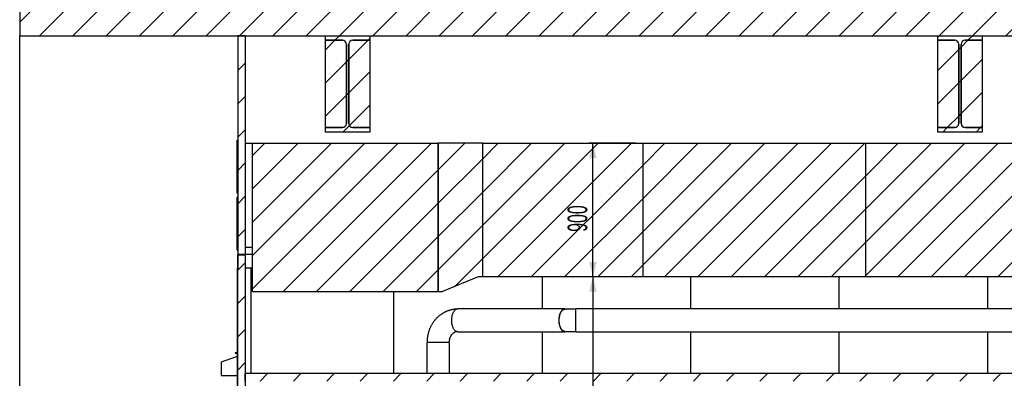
# Model space of a CAD drawing. Header units: millimetres. Extents: x 250 to 59450, y 0 to 41800.
# Tile 25 of 148: x 9280 to 15912, y 20571 to 22991. Entities that reach past the tile are written whole.
import ezdxf

# ---------------------------------------------------------------- set-up
doc = ezdxf.new("R2010")
doc.units = ezdxf.units.MM
doc.header["$LTSCALE"] = 50
doc.linetypes.add('CENTER', pattern=[10.16, 6.35, -1.27, 1.27, -1.27])
doc.layers.add('MASS', color=29, linetype='Continuous')
doc.layers.add('SCHNITT', color=5, linetype='CENTER')
doc.styles.add('SLDTEXTSTYLE0', font='TXT', dxfattribs={"width": 0.605})
doc.dimstyles.new('SLDDIMSTYLE2', dxfattribs={"dimtxt": 128.415934, "dimasz": 100, "dimexe": 0, "dimexo": 0.0625, "dimgap": 32.103984, "dimtad": 1, "dimdec": 1, "dimrnd": 1e-09, "dimzin": 12, "dimdsep": 46, "dimtxsty": 'SLDTEXTSTYLE0', "dimsah": 1, "dimcen": 0.09, "dimadec": 0, "dimazin": 3, "dimtfac": 1, "dimtdec": 1, "dimtofl": 0, "dimtmove": 0, "dimatfit": 3, "dimfxl": 1, "dimfrac": 2, "dimtolj": 1, "dimtzin": 12, "dimarcsym": 0})

# ---------------------------------------------------------------- blocks, each defined once
blk = doc.blocks.new('_D_87')
at = {"layer": 'MASS'}
for p, q in [((13428.7, 22156.7), (13116.2, 22156.7)), ((13141.2, 21256.7), (13141.2, 22156.7)), ((13428.7, 21256.7), (13116.2, 21256.7))]:
    blk.add_line(p, q, dxfattribs=at)
for points in [[(13141.2, 22156.7), (13116.2, 22056.7), (13166.2, 22056.7)], [(13141.2, 21256.7), (13166.2, 21356.7), (13116.2, 21356.7)]]:
    blk.add_solid(points, dxfattribs=at)
at = {"layer": 'MASS', "insert": (12970.7, 21559.8), "char_height": 132.29, "attachment_point": 1, "rotation": 90, "style": 'SLDTEXTSTYLE0'}
blk.add_mtext('900', dxfattribs=at)
blk = doc.blocks.new('_D_100')
at = {"layer": 'MASS'}
blk.add_line((13141.2, 21256.7), (13141.2, 17552.7), dxfattribs=at)
for points in [[(13141.2, 21256.7), (13116.2, 21156.7), (13166.2, 21156.7)], [(13141.2, 17552.7), (13166.2, 17652.7), (13116.2, 17652.7)]]:
    blk.add_solid(points, dxfattribs=at)
at = {"layer": 'MASS', "insert": (12970.7, 19208.8), "char_height": 132.29, "attachment_point": 1, "rotation": 90, "style": 'SLDTEXTSTYLE0'}
blk.add_mtext('3704', dxfattribs=at)

msp = doc.modelspace()

# ---------------------------------------------------------------- hatches: boundary and pattern name
at = {"linetype": 'Continuous', "lineweight": 18}
h = msp.add_hatch(dxfattribs=at)
h.set_pattern_fill('ANSI31', scale=50, style=0)
h.paths.add_polyline_path([(23748.66, 22882.74), (23748.66, 23102.74), (9279.5, 23102.74), (9279.5, 22882.74)], flags=0)
h = msp.add_hatch(dxfattribs=at)
h.set_pattern_fill('ANSI31', scale=50, style=0)
edge = h.paths.add_edge_path(flags=0)
edge.add_arc((11453.66, 22824.74), 27, 0, 90, ccw=False)
edge.add_line((11480.66, 22824.74), (11480.66, 22290.74))
edge.add_arc((11453.66, 22290.74), 27, 270, 360, ccw=False)
edge.add_line((11453.66, 22263.74), (11338.66, 22263.74))
edge.add_line((11338.66, 22263.74), (11338.66, 22232.74))
edge.add_line((11338.66, 22232.74), (11638.66, 22232.74))
edge.add_line((11638.66, 22232.74), (11638.66, 22263.74))
edge.add_line((11638.66, 22263.74), (11523.66, 22263.74))
edge.add_arc((11523.66, 22290.74), 27, 180, 270, ccw=False)
edge.add_line((11496.66, 22290.74), (11496.66, 22824.74))
edge.add_arc((11523.66, 22824.74), 27, 90, 180, ccw=False)
edge.add_line((11523.66, 22851.74), (11638.66, 22851.74))
edge.add_line((11638.66, 22851.74), (11638.66, 22882.74))
edge.add_line((11638.66, 22882.74), (11338.66, 22882.74))
edge.add_line((11338.66, 22882.74), (11338.66, 22851.74))
edge.add_line((11338.66, 22851.74), (11453.66, 22851.74))
h = msp.add_hatch(dxfattribs=at)
h.set_pattern_fill('ANSI31', scale=50, style=0)
edge = h.paths.add_edge_path(flags=0)
edge.add_arc((11453.66, 22824.74), 27, 0, 90)
edge.add_line((11453.66, 22851.74), (11338.66, 22851.74))
edge.add_line((11338.66, 22851.74), (11338.66, 22263.74))
edge.add_line((11338.66, 22263.74), (11453.66, 22263.74))
edge.add_arc((11453.66, 22290.74), 27, 270, 360)
edge.add_line((11480.66, 22290.74), (11480.66, 22824.74))
h = msp.add_hatch(dxfattribs=at)
h.set_pattern_fill('ANSI31', scale=50, style=0)
edge = h.paths.add_edge_path(flags=0)
edge.add_line((11523.66, 22263.74), (11638.66, 22263.74))
edge.add_line((11638.66, 22263.74), (11638.66, 22851.74))
edge.add_line((11638.66, 22851.74), (11523.66, 22851.74))
edge.add_arc((11523.66, 22824.74), 27, 90, 180)
edge.add_line((11496.66, 22824.74), (11496.66, 22290.74))
edge.add_arc((11523.66, 22290.74), 27, 180, 270)
h = msp.add_hatch(dxfattribs=at)
h.set_pattern_fill('ANSI31', scale=50, style=0)
edge = h.paths.add_edge_path(flags=0)
edge.add_arc((15578.66, 22824.74), 27, 0, 90, ccw=False)
edge.add_line((15605.66, 22824.74), (15605.66, 22290.74))
edge.add_arc((15578.66, 22290.74), 27, 270, 360, ccw=False)
edge.add_line((15578.66, 22263.74), (15463.66, 22263.74))
edge.add_line((15463.66, 22263.74), (15463.66, 22232.74))
edge.add_line((15463.66, 22232.74), (15763.66, 22232.74))
edge.add_line((15763.66, 22232.74), (15763.66, 22263.74))
edge.add_line((15763.66, 22263.74), (15648.66, 22263.74))
edge.add_arc((15648.66, 22290.74), 27, 180, 270, ccw=False)
edge.add_line((15621.66, 22290.74), (15621.66, 22824.74))
edge.add_arc((15648.66, 22824.74), 27, 90, 180, ccw=False)
edge.add_line((15648.66, 22851.74), (15763.66, 22851.74))
edge.add_line((15763.66, 22851.74), (15763.66, 22882.74))
edge.add_line((15763.66, 22882.74), (15463.66, 22882.74))
edge.add_line((15463.66, 22882.74), (15463.66, 22851.74))
edge.add_line((15463.66, 22851.74), (15578.66, 22851.74))
h = msp.add_hatch(dxfattribs=at)
h.set_pattern_fill('ANSI31', scale=50, style=0)
edge = h.paths.add_edge_path(flags=0)
edge.add_arc((15578.66, 22824.74), 27, 0, 90)
edge.add_line((15578.66, 22851.74), (15463.66, 22851.74))
edge.add_line((15463.66, 22851.74), (15463.66, 22263.74))
edge.add_line((15463.66, 22263.74), (15578.66, 22263.74))
edge.add_arc((15578.66, 22290.74), 27, 270, 360)
edge.add_line((15605.66, 22290.74), (15605.66, 22824.74))
h = msp.add_hatch(dxfattribs=at)
h.set_pattern_fill('ANSI31', scale=50, style=0)
edge = h.paths.add_edge_path(flags=0)
edge.add_line((15648.66, 22263.74), (15763.66, 22263.74))
edge.add_line((15763.66, 22263.74), (15763.66, 22851.74))
edge.add_line((15763.66, 22851.74), (15648.66, 22851.74))
edge.add_arc((15648.66, 22824.74), 27, 90, 180)
edge.add_line((15621.66, 22824.74), (15621.66, 22290.74))
edge.add_arc((15648.66, 22290.74), 27, 180, 270)
at = {"layer": 'SCHNITT', "linetype": 'Continuous', "lineweight": 18}
h = msp.add_hatch(dxfattribs=at)
h.set_pattern_fill('ANSI31', color=256, scale=50, style=0)
h.paths.add_polyline_path([(10798.66, 21406.74), (10798.66, 22882.74), (10748.66, 22882.74), (10748.66, 21406.74)], flags=0)
h = msp.add_hatch(dxfattribs=at)
h.set_pattern_fill('ANSI31', color=256, scale=50, angle=3e-322, style=0)
h.paths.add_polyline_path([(10848.66, 22156.74), (10848.66, 21156.74), (12098.66, 21156.74), (12098.66, 22156.74)], flags=0)
h = msp.add_hatch(dxfattribs=at)
h.set_pattern_fill('ANSI31', color=256, scale=50, angle=3e-322, style=0)
h.paths.add_polyline_path([(12098.66, 22156.74), (12098.66, 21156.74), (12128.66, 21156.74), (12368.66, 21256.74), (12398.66, 21256.74), (12398.66, 22156.74)], flags=0)
h = msp.add_hatch(dxfattribs=at)
h.set_pattern_fill('ANSI31', color=256, scale=50, angle=3e-322, style=0)
h.paths.add_polyline_path([(12398.66, 22156.74), (12398.66, 21256.74), (13478.66, 21256.74), (13478.66, 22156.74)], flags=0)
h = msp.add_hatch(dxfattribs=at)
h.set_pattern_fill('ANSI31', color=256, scale=50, angle=3e-322, style=0)
h.paths.add_polyline_path([(13478.66, 22156.74), (13478.66, 21256.74), (14978.66, 21256.74), (14978.66, 22156.74)], flags=0)
h = msp.add_hatch(dxfattribs=at)
h.set_pattern_fill('ANSI31', color=256, scale=50, angle=3e-322, style=0)
h.paths.add_polyline_path([(14978.66, 22156.74), (14978.66, 21256.74), (16478.66, 21256.74), (16478.66, 22156.74)], flags=0)
h = msp.add_hatch(dxfattribs=at)
h.set_pattern_fill('ANSI31', color=256, scale=50, style=0)
h.paths.add_polyline_path([(10746.66, 21314.74), (10748.66, 21314.74), (10748.66, 21404.74), (10798.66, 21404.74), (10798.66, 21406.74), (10746.66, 21406.74)], flags=0)
h = msp.add_hatch(dxfattribs=at)
h.set_pattern_fill('ANSI31', color=256, scale=50, style=0)
h.paths.add_polyline_path([(10748.66, 19572.74), (10798.66, 19572.74), (10798.66, 21404.74), (10748.66, 21404.74)], flags=0)
h = msp.add_hatch(dxfattribs=at)
h.set_pattern_fill('ANSI31', color=256, scale=50, style=0)
h.paths.add_polyline_path([(17848.66, 20552.74), (17848.66, 20602.74), (10798.66, 20602.74), (10798.66, 20552.74)], flags=0)

# ---------------------------------------------------------------- linework, layer by layer
at = {"color": 250, "linetype": 'Continuous', "lineweight": 25, "true_color": 0x404040}
for p, q in [((9279.5, 23102.74), (9279.5, 22882.74)), ((9279.5, 22882.74), (23748.66, 22882.74)), ((9279.5, 17552.74), (9279.5, 22882.74)), ((11338.66, 22851.74), (11338.66, 22882.74)), ((11338.66, 22882.74), (11638.66, 22882.74)), ((11453.66, 22851.74), (11338.66, 22851.74)), ((11338.66, 22263.74), (11338.66, 22851.74)), ((11338.66, 22851.74), (11453.66, 22851.74)), ((11480.66, 22290.74), (11480.66, 22824.74)), ((11480.66, 22824.74), (11480.66, 22290.74)), ((11496.66, 22290.74), (11496.66, 22824.74)), ((11496.66, 22824.74), (11496.66, 22290.74)), ((11523.66, 22851.74), (11638.66, 22851.74)), ((11638.66, 22851.74), (11523.66, 22851.74)), ((11638.66, 22882.74), (11638.66, 22851.74)), ((11638.66, 22851.74), (11638.66, 22263.74)), ((15463.66, 22851.74), (15463.66, 22882.74)), ((15463.66, 22882.74), (15763.66, 22882.74)), ((15463.66, 22263.74), (15463.66, 22851.74)), ((15463.66, 22851.74), (15578.66, 22851.74)), ((15578.66, 22851.74), (15463.66, 22851.74)), ((15605.66, 22824.74), (15605.66, 22290.74)), ((15605.66, 22290.74), (15605.66, 22824.74)), ((15621.66, 22824.74), (15621.66, 22290.74)), ((15621.66, 22290.74), (15621.66, 22824.74)), ((15763.66, 22851.74), (15648.66, 22851.74)), ((15648.66, 22851.74), (15763.66, 22851.74)), ((15763.66, 22882.74), (15763.66, 22851.74)), ((15763.66, 22851.74), (15763.66, 22263.74)), ((11338.66, 22263.74), (11453.66, 22263.74)), ((11338.66, 22232.74), (11338.66, 22263.74)), ((11453.66, 22263.74), (11338.66, 22263.74)), ((11638.66, 22232.74), (11338.66, 22232.74)), ((11638.66, 22263.74), (11523.66, 22263.74)), ((11523.66, 22263.74), (11638.66, 22263.74)), ((11638.66, 22263.74), (11638.66, 22232.74)), ((15578.66, 22263.74), (15463.66, 22263.74)), ((15463.66, 22232.74), (15463.66, 22263.74)), ((15463.66, 22263.74), (15578.66, 22263.74)), ((15763.66, 22232.74), (15463.66, 22232.74)), ((15648.66, 22263.74), (15763.66, 22263.74)), ((15763.66, 22263.74), (15648.66, 22263.74)), ((15763.66, 22263.74), (15763.66, 22232.74))]:
    msp.add_line(p, q, dxfattribs=at)
at = {"color": 7, "linetype": 'Continuous', "lineweight": 25}
for p, q in [((10798.66, 22882.74), (10748.66, 22882.74)), ((10748.66, 22882.74), (10748.66, 21406.74)), ((10798.66, 22882.74), (10798.66, 21406.74)), ((10746.66, 21406.74), (10746.66, 21314.74)), ((10798.66, 21406.74), (10746.66, 21406.74)), ((10748.66, 21406.74), (10798.66, 21406.74)), ((10748.66, 21404.74), (10798.66, 21404.74)), ((10748.66, 19572.74), (10748.66, 21404.74)), ((10798.66, 21404.74), (10748.66, 21404.74)), ((10748.66, 21404.74), (10748.66, 21314.74)), ((10798.66, 21406.74), (10798.66, 21404.74)), ((10848.66, 21406.74), (10798.66, 21406.74)), ((10798.66, 21404.74), (10798.66, 19572.74)), ((10748.66, 21314.74), (10746.66, 21314.74)), ((10746.66, 19595.74), (10746.66, 21314.74)), ((10848.66, 21314.74), (10798.66, 21314.74)), ((10838.66, 21314.74), (10798.66, 21314.74)), ((10838.66, 20602.74), (10838.66, 21314.74)), ((12798.66, 21256.74), (12798.66, 21039.74)), ((12798.66, 21256.74), (12798.66, 21039.74)), ((13798.66, 21256.74), (13798.66, 21039.74)), ((13798.66, 21256.74), (13798.66, 21039.74)), ((14798.66, 21256.74), (14798.66, 21039.74)), ((14798.66, 21256.74), (14798.66, 21039.74)), ((15798.66, 21256.74), (15798.66, 21039.74)), ((15798.66, 21256.74), (15798.66, 21039.74)), ((11798.66, 21156.74), (11798.66, 20602.74)), ((11798.66, 21156.74), (11798.66, 20602.74)), ((12798.66, 20885.74), (12798.66, 20602.74)), ((12798.66, 20885.74), (12798.66, 20602.74)), ((13798.66, 20885.74), (13798.66, 20602.74)), ((13798.66, 20885.74), (13798.66, 20602.74)), ((14798.66, 20885.74), (14798.66, 20602.74)), ((14798.66, 20885.74), (14798.66, 20602.74)), ((15798.66, 20885.74), (15798.66, 20602.74)), ((15798.66, 20885.74), (15798.66, 20602.74)), ((10745.16, 20718.79), (10636.66, 20679.3)), ((10731.66, 20742.74), (10731.66, 20741.24)), ((10746.66, 20742.74), (10731.66, 20742.74)), ((10731.66, 20741.24), (10745.16, 20741.24)), ((10745.16, 20741.24), (10745.16, 20718.79)), ((10636.66, 20679.3), (10636.66, 20589.3)), ((10636.66, 20589.3), (10746.66, 20589.3)), ((10798.66, 20552.74), (10798.66, 20602.74)), ((17848.66, 20602.74), (10798.66, 20602.74))]:
    msp.add_line(p, q, dxfattribs=at)
at = {"color": 36, "linetype": 'Continuous', "lineweight": 25, "true_color": 0x7c3c04}
for p, q in [((10743.66, 22178.24), (10748.66, 22178.24)), ((10743.66, 21820.24), (10743.66, 22178.24)), ((10798.66, 22156.74), (10848.66, 22156.74)), ((10848.66, 22156.74), (12098.66, 22156.74)), ((10848.66, 21156.74), (10848.66, 22156.74)), ((12098.66, 22156.74), (12098.66, 21156.74)), ((12398.66, 22156.74), (12098.66, 22156.74)), ((12098.66, 21156.74), (12098.66, 22156.74)), ((12398.66, 22156.74), (13478.66, 22156.74)), ((12398.66, 21256.74), (12398.66, 22156.74)), ((12398.66, 21256.74), (12398.66, 22156.74)), ((13478.66, 21256.74), (13478.66, 22156.74)), ((13478.66, 22156.74), (14978.66, 22156.74)), ((13478.66, 21256.74), (13478.66, 22156.74)), ((14978.66, 21256.74), (14978.66, 22156.74)), ((14978.66, 22156.74), (16478.66, 22156.74)), ((14978.66, 21256.74), (14978.66, 22156.74)), ((10743.66, 21820.24), (10748.66, 21820.24)), ((10743.66, 21793.24), (10748.66, 21793.24)), ((10743.66, 21435.24), (10743.66, 21793.24)), ((10743.66, 21435.24), (10748.66, 21435.24)), ((10798.66, 21456.74), (10848.66, 21456.74)), ((12368.66, 21256.74), (12128.66, 21156.74)), ((12398.66, 21256.74), (12368.66, 21256.74)), ((13478.66, 21256.74), (12398.66, 21256.74)), ((14978.66, 21256.74), (13478.66, 21256.74)), ((16478.66, 21256.74), (14978.66, 21256.74)), ((10848.66, 21156.74), (12098.66, 21156.74)), ((12098.66, 21156.74), (12128.66, 21156.74))]:
    msp.add_line(p, q, dxfattribs=at)
at = {"color": 11, "linetype": 'Continuous', "lineweight": 25, "true_color": 0xff8080}
for p, q in [((12951.53, 21039.74), (12228.57, 21039.74)), ((13026.53, 21037.74), (12951.53, 21037.74)), ((17403.66, 21039.74), (13026.53, 21039.74)), ((13026.53, 20885.74), (13026.53, 21039.74)), ((12228.57, 20885.74), (12951.53, 20885.74)), ((12951.53, 20887.74), (13026.53, 20887.74)), ((13026.53, 20885.74), (17403.66, 20885.74)), ((12021.66, 20812.74), (12021.66, 20602.74)), ((12175.66, 20812.74), (12021.66, 20812.74)), ((12175.66, 20602.74), (12175.66, 20812.74))]:
    msp.add_line(p, q, dxfattribs=at)
at = {"color": 11, "linetype": 'Continuous', "lineweight": 25, "true_color": 0xff8080, "flags": 128}
for points in [[(12228.57, 20885.74), (12225.97, 20885.92), (12223.38, 20886.44), (12220.82, 20887.32), (12218.29, 20888.54), (12215.81, 20890.09), (12213.38, 20891.98), (12211.03, 20894.19), (12208.76, 20896.72), (12206.57, 20899.54), (12204.49, 20902.66), (12202.52, 20906.05), (12200.66, 20909.69), (12198.94, 20913.58), (12197.34, 20917.69), (12195.89, 20922.01), (12194.59, 20926.52), (12193.45, 20931.19), (12192.46, 20936), (12191.64, 20940.94), (12190.99, 20945.97), (12190.51, 20951.08), (12190.2, 20956.25), (12190.07, 20961.44), (12190.12, 20966.64), (12190.34, 20971.83), (12190.73, 20976.97), (12191.3, 20982.04), (12192.03, 20987.03), (12192.94, 20991.91), (12194, 20996.65), (12195.23, 21001.24), (12196.6, 21005.66), (12198.12, 21009.88), (12199.78, 21013.88), (12201.57, 21017.65), (12203.49, 21021.17), (12205.52, 21024.42), (12207.65, 21027.39), (12209.88, 21030.07), (12212.2, 21032.44), (12214.59, 21034.49), (12217.04, 21036.21), (12219.55, 21037.6), (12222.1, 21038.65), (12224.67, 21039.35), (12227.27, 21039.7), (12228.57, 21039.74)], [(12951.53, 20885.74), (12948.93, 20885.92), (12946.35, 20886.44), (12943.78, 20887.32), (12941.25, 20888.54), (12938.77, 20890.09), (12936.35, 20891.98), (12934, 20894.19), (12931.72, 20896.72), (12929.54, 20899.54), (12927.45, 20902.66), (12925.48, 20906.05), (12923.63, 20909.69), (12921.9, 20913.58), (12920.31, 20917.69), (12918.86, 20922.01), (12917.56, 20926.52), (12916.41, 20931.19), (12915.43, 20936), (12914.61, 20940.94), (12913.96, 20945.97), (12913.48, 20951.08), (12913.17, 20956.25), (12913.04, 20961.44), (12913.08, 20966.64), (12913.3, 20971.83), (12913.69, 20976.97), (12914.26, 20982.04), (12915, 20987.03), (12915.9, 20991.91), (12916.97, 20996.65), (12918.19, 21001.24), (12919.57, 21005.66), (12921.09, 21009.88), (12922.75, 21013.88), (12924.54, 21017.65), (12926.45, 21021.17), (12928.48, 21024.42), (12930.62, 21027.39), (12932.85, 21030.07), (12935.16, 21032.44), (12937.55, 21034.49), (12940.01, 21036.21), (12942.51, 21037.6), (12945.06, 21038.65), (12947.64, 21039.35), (12950.23, 21039.7), (12952.83, 21039.7), (12955.43, 21039.35), (12958, 21038.65), (12960.25, 21037.74)], [(12951.53, 20887.74), (12948.94, 20887.92), (12946.37, 20888.46), (12943.82, 20889.35), (12941.31, 20890.59), (12938.84, 20892.17), (12936.44, 20894.09), (12934.1, 20896.33), (12931.86, 20898.9), (12929.7, 20901.76), (12927.65, 20904.92), (12925.71, 20908.35), (12923.9, 20912.05), (12922.21, 20915.98), (12920.67, 20920.14), (12919.27, 20924.5), (12918.03, 20929.04), (12916.95, 20933.74), (12916.03, 20938.58), (12915.28, 20943.54), (12914.71, 20948.59), (12914.31, 20953.7), (12914.08, 20958.86), (12914.04, 20964.04), (12914.17, 20969.21), (12914.48, 20974.35), (12914.97, 20979.43), (12915.63, 20984.44), (12916.47, 20989.34), (12917.47, 20994.11), (12918.63, 20998.74), (12919.95, 21003.19), (12921.42, 21007.45), (12923.04, 21011.5), (12924.79, 21015.32), (12926.66, 21018.88), (12928.66, 21022.18), (12930.77, 21025.19), (12932.97, 21027.91), (12935.26, 21030.32), (12937.63, 21032.4), (12940.07, 21034.15), (12942.56, 21035.56), (12945.09, 21036.63), (12947.65, 21037.34), (12950.24, 21037.7), (12951.53, 21037.74)], [(12951.53, 20887.74), (12950.88, 20887.75), (12948.3, 20888.02), (12945.73, 20888.65), (12943.19, 20889.62), (12940.68, 20890.95), (12938.23, 20892.62), (12935.85, 20894.62), (12933.53, 20896.95), (12931.31, 20899.59), (12929.18, 20902.53), (12927.15, 20905.75), (12925.25, 20909.25), (12923.46, 20913.01), (12921.81, 20917), (12920.31, 20921.21), (12918.95, 20925.62), (12917.75, 20930.2), (12916.7, 20934.94), (12915.83, 20939.81), (12915.12, 20944.79), (12914.59, 20949.86), (12914.23, 20954.99), (12914.05, 20960.15), (12914.05, 20965.33), (12914.23, 20970.5), (12914.59, 20975.62), (12915.12, 20980.69), (12915.83, 20985.67), (12916.7, 20990.54), (12917.75, 20995.28), (12918.95, 20999.87), (12920.31, 21004.28), (12921.81, 21008.49), (12923.46, 21012.48), (12925.25, 21016.23), (12927.15, 21019.73), (12929.18, 21022.96), (12931.31, 21025.9), (12933.53, 21028.54), (12935.85, 21030.87), (12938.23, 21032.87), (12940.68, 21034.54), (12943.19, 21035.86), (12945.73, 21036.84), (12948.3, 21037.46), (12950.88, 21037.73), (12951.53, 21037.74)]]:
    msp.add_lwpolyline(points, dxfattribs=at)
at = {"color": 250, "linetype": 'Continuous', "lineweight": 25, "true_color": 0x404040}
for centre, start, end in [((11453.66, 22824.74), 0, 90), ((11453.66, 22824.74), 0, 90), ((11523.66, 22824.74), 90, 180), ((11523.66, 22824.74), 90, 180), ((15578.66, 22824.74), 0, 90), ((15578.66, 22824.74), 0, 90), ((15648.66, 22824.74), 90, 180), ((15648.66, 22824.74), 90, 180), ((11453.66, 22290.74), 270, 0), ((11453.66, 22290.74), 270, 0), ((11523.66, 22290.74), 180, 270), ((11523.66, 22290.74), 180, 270), ((15578.66, 22290.74), 270, 0), ((15578.66, 22290.74), 270, 0), ((15648.66, 22290.74), 180, 270), ((15648.66, 22290.74), 180, 270)]:
    msp.add_arc(centre, 27, start, end, dxfattribs=at)
at = {"color": 11, "linetype": 'Continuous', "lineweight": 25, "true_color": 0xff8080}
msp.add_arc((12951.36, 20906.49), 20.74, 270.470487, 295.371446, dxfattribs=at)
for points, knots in [([(12219.69, 21037.49), (12218.35, 21037.44), (12214.44, 21037.27), (12207.98, 21036.65), (12200.35, 21035.66), (12192.75, 21034.35), (12185.21, 21032.72), (12177.72, 21030.79), (12170.31, 21028.55), (12162.98, 21026.01), (12155.75, 21023.17), (12148.61, 21020.04), (12141.58, 21016.61), (12134.68, 21012.89), (12127.91, 21008.89), (12121.27, 21004.62), (12114.79, 21000.07), (12108.46, 20995.25), (12102.3, 20990.17), (12096.31, 20984.84), (12090.51, 20979.26), (12084.91, 20973.44), (12079.51, 20967.39), (12074.31, 20961.12), (12069.33, 20954.64), (12064.58, 20947.94), (12060.06, 20941.06), (12055.78, 20933.99), (12051.75, 20926.74), (12047.96, 20919.32), (12044.43, 20911.76), (12041.17, 20904.04), (12038.17, 20896.2), (12035.44, 20888.24), (12032.99, 20880.16), (12030.81, 20871.99), (12028.92, 20863.73), (12027.31, 20855.4), (12025.99, 20847), (12024.96, 20838.55), (12024.22, 20830.07), (12023.75, 20821.46), (12023.69, 20815.68), (12023.66, 20812.74)], [0, 0, 0, 0, 0.0126442, 0.0366961, 0.0607506, 0.0848127, 0.1088873, 0.1329791, 0.1570927, 0.1812324, 0.2054022, 0.2296057, 0.2538464, 0.278127, 0.3024501, 0.3268176, 0.3512312, 0.3756919, 0.4002003, 0.4247566, 0.4493606, 0.4740116, 0.4987084, 0.5234498, 0.548234, 0.5730591, 0.5979229, 0.6228232, 0.6477576, 0.6727236, 0.6977187, 0.7227407, 0.747787, 0.7728553, 0.7979436, 0.8230498, 0.8481718, 0.8733079, 0.8984565, 0.9236159, 0.9487847, 0.9739615, 1, 1, 1, 1]), ([(12173.66, 20812.74), (12173.67, 20813.43), (12173.68, 20815.67), (12173.86, 20819.45), (12174.28, 20824.08), (12174.93, 20828.65), (12175.78, 20833.15), (12176.85, 20837.57), (12178.11, 20841.87), (12179.56, 20846.05), (12181.19, 20850.09), (12182.99, 20853.96), (12184.95, 20857.67), (12187.05, 20861.19), (12189.29, 20864.52), (12191.64, 20867.65), (12194.11, 20870.56), (12196.66, 20873.26), (12199.3, 20875.73), (12202.02, 20877.98), (12204.8, 20880), (12207.64, 20881.8), (12210.53, 20883.37), (12213.48, 20884.72), (12216.49, 20885.82), (12219.27, 20886.64), (12221.04, 20886.96), (12221.79, 20887.1)], [0, 0, 0, 0, 0.0170504, 0.0557537, 0.0944605, 0.1331728, 0.1719004, 0.2106547, 0.2494501, 0.2883038, 0.3272378, 0.366279, 0.4054604, 0.4448223, 0.4844137, 0.5242935, 0.564532, 0.6052134, 0.6464375, 0.6883224, 0.7310077, 0.7746577, 0.8194638, 0.8656464, 0.9134504, 0.9631291, 1, 1, 1, 1])]:
    msp.add_open_spline(points, degree=3, knots=knots, dxfattribs=at)

# ---------------------------------------------------------------- dimensions: what is measured, and where the dimension line sits
at = {"layer": 'MASS'}
for base, p1, p2, picture, middle in [((13141.25, 22156.74), (13478.66, 21256.74), (13478.66, 22156.74), '_D_87', (13141.25, 21706.74)), ((13141.25, 17552.74), (12368.66, 21256.74), (9279.5, 17552.74), '_D_100', (13141.25, 19404.74))]:
    dim = msp.add_linear_dim(base=base, p1=p1, p2=p2, angle=90, dimstyle='SLDDIMSTYLE2', dxfattribs=at)
    dim.commit()
    dim.dimension.update_dxf_attribs({"geometry": picture, "text_midpoint": middle, "dimtype": 160})

doc.saveas('drawing.dxf')
